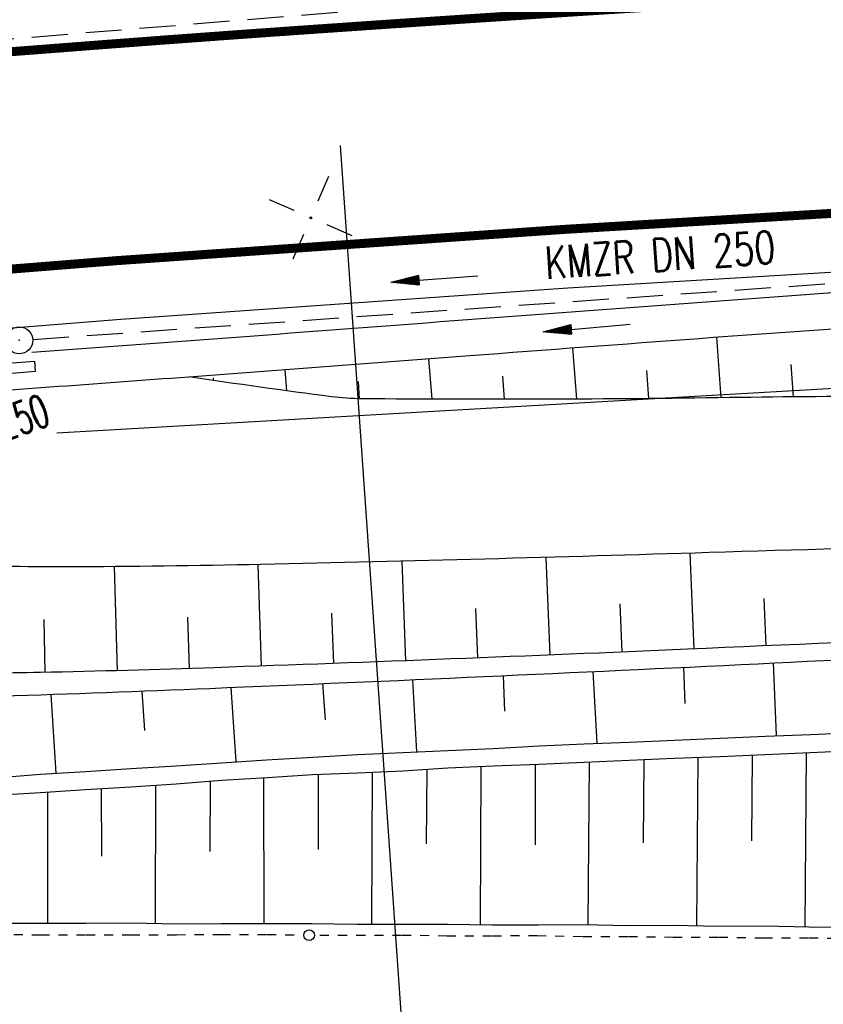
# Model space of a CAD drawing. Extents: x 0 to 1135, y 0 to 420.
# Tile 22 of 84: x 436 to 480, y 164 to 219. Entities that reach past the tile are written whole.
import ezdxf
from ezdxf.enums import TextEntityAlignment as Align

# ---------------------------------------------------------------- set-up
doc = ezdxf.new("R2010")
doc.units = 0
doc.header["$LTSCALE"] = 2
doc.header["$MEASUREMENT"] = 0
for name, pattern in [('ACAD_ISO03W100', [0.5, 0.25, -0.25]), ('AUSGEZOGEN', [0]), ('GESTRICH-X2', [1.5, 1, -0.5])]:
    doc.linetypes.add(name, pattern=pattern)
doc.layers.get('0').update_dxf_attribs({"color": 8, "linetype": 'AUSGEZOGEN'})
for name, color, linetype in [('BOESCHG', 8, 'AUSGEZOGEN'), ('Boeschung', 15, 'CONTINUOUS'), ('FBRTOP', 8, 'AUSGEZOGEN'), ('GRENZL-BAB', 7, 'AUSGEZOGEN'), ('KANAL', 200, 'GESTRICH-X2'), ('MULDE', 8, 'AUSGEZOGEN'), ('NETZ', 250, 'AUSGEZOGEN'), ('NZ', 8, 'AUSGEZOGEN'), ('PFEIL', 200, 'CONTINUOUS'), ('PFEILTOP', 8, 'AUSGEZOGEN'), ('SCHSYMBOL', 200, 'AUSGEZOGEN'), ('TEXTO', 200, 'CONTINUOUS'), ('Tiefenentwässerung', 15, 'CONTINUOUS')]:
    doc.layers.add(name, color=color, linetype=linetype)
doc.styles.add('ROMANS', font='romans.shx', dxfattribs={"width": 0.8})

# ---------------------------------------------------------------- blocks, each defined once
blk = doc.blocks.new('IKR')
at = {"color": 0}
for p, q in [((0, 1), (0, 2.5)), ((-2.5, 0), (-1, 0)), ((1, 0), (2.5, 0)), ((0, -2.5), (0, -1))]:
    blk.add_line(p, q, dxfattribs=at)
blk.add_circle((0, 0), 0.05, dxfattribs=at)
blk.add_point((0, 0), dxfattribs=at)
blk = doc.blocks.new('GST')
at = {"color": 0}
blk.add_circle((0, 0), 0.75, dxfattribs=at)
blk.add_point((0, 0), dxfattribs=at)
blk = doc.blocks.new('17')
blk.add_lwpolyline([(-0.755, -1.218), (0.748, -1.218), (0.748, -1.801), (-0.755, -1.801)], close=True)
blk.add_blockref('GST', (0, 0))
blk = doc.blocks.new('PFEIL2')
at = {"color": 0}
for p, q in [((0.88, 0.002), (-2.401, -0.012)), ((0.881, -0.271), (0.879, 0.276)), ((0.879, 0.276), (2.429, 0.009)), ((0.911, 0.27), (0.879, 0.265)), ((0.965, 0.261), (0.879, 0.246)), ((1.019, 0.252), (0.879, 0.228)), ((1.073, 0.242), (0.879, 0.209)), ((1.127, 0.233), (0.879, 0.191)), ((1.181, 0.224), (0.879, 0.172)), ((1.235, 0.214), (0.879, 0.154)), ((1.289, 0.205), (0.879, 0.135)), ((1.343, 0.196), (0.879, 0.117)), ((1.397, 0.187), (0.879, 0.098)), ((1.451, 0.177), (0.879, 0.08)), ((1.505, 0.168), (0.879, 0.061)), ((1.559, 0.159), (0.88, 0.043)), ((1.613, 0.149), (0.88, 0.024)), ((1.668, 0.14), (0.88, 0.006)), ((1.722, 0.131), (0.88, -0.013)), ((1.776, 0.121), (0.88, -0.031)), ((1.83, 0.112), (0.88, -0.05)), ((1.884, 0.103), (0.88, -0.068)), ((1.938, 0.094), (0.88, -0.087)), ((1.992, 0.084), (0.88, -0.105)), ((2.046, 0.075), (0.88, -0.124)), ((2.1, 0.066), (0.88, -0.142)), ((2.154, 0.056), (0.88, -0.161)), ((2.208, 0.047), (0.88, -0.179)), ((2.262, 0.038), (0.881, -0.198)), ((2.316, 0.029), (0.881, -0.216)), ((2.37, 0.019), (0.881, -0.235)), ((2.424, 0.01), (0.881, -0.253)), ((2.429, 0.009), (0.881, -0.271))]:
    blk.add_line(p, q, dxfattribs=at)

msp = doc.modelspace()

# ---------------------------------------------------------------- linework, layer by layer
at = {"layer": 'BOESCHG'}
for p, q in [((474.836, 198.096), (474.589, 201.461)), ((466.825, 198.021), (466.611, 200.868)), ((458.805, 198.017), (458.634, 200.262)), ((478.84, 198.144), (478.709, 199.948)), ((450.745, 198.48), (450.657, 199.659)), ((462.817, 198.01), (462.72, 199.288)), ((470.831, 198.05), (470.716, 199.608)), ((446.691, 199.057), (446.679, 199.209)), ((454.79, 198.042), (454.718, 199.001)), ((473.087, 189.476), (473.319, 184.168)), ((457.121, 189.035), (457.332, 183.513)), ((465.104, 189.244), (465.326, 183.829)), ((441.187, 188.733), (441.342, 182.963)), ((449.139, 188.847), (449.338, 183.219)), ((477.203, 186.969), (477.315, 184.341)), ((461.221, 186.402), (461.329, 183.668)), ((469.209, 186.677), (469.323, 183.996)), ((437.281, 185.795), (437.343, 182.867)), ((445.248, 185.928), (445.34, 183.081)), ((453.233, 186.15), (453.335, 183.363))]:
    msp.add_line(p, q, dxfattribs=at)
for points in [[(114.163, 211.021, 0.003251), (117.848, 210.706, 0.039202), (118.156, 210.705, 0.001578), (134.447, 212.03, 0.000869), (164.024, 214.579, 0.000039), (206.309, 218.302, -0.000103), (222.419, 219.718, -0.000322), (279.398, 224.678, -0.000247), (353.657, 231.056, -0.001445), (396.853, 234.62, -0.002266), (424.412, 236.687, -0.002037), (426.742, 236.842, -0.000071), (484.34, 240.421, -0.001602)], [(534.723, 190.944, 0.00145), (503.284, 190.298, 0.001816), (474.159, 189.508, -0.002129), (449.315, 188.851, -0.005115), (438.572, 188.722, -0.007907), (431.622, 188.82, -0.023232), (429.382, 188.991, -0.010187), (424.314, 189.722, -0.034213), (418.528, 191.088, -0.070128), (415.894, 192.329, -0.028614), (414.82, 193.125, 0.015193), (412.841, 194.675, 0.022092), (410.869, 195.995, 0.006976), (409.67, 196.7)], [(754.542, 173.172, 0.001599), (738.364, 174.291, 0.002639), (728.556, 174.886, 0.016831), (714.754, 175.185, -0.021465), (703.932, 175.52, -0.011807), (687.107, 177.164, 0.006248), (655.356, 180.625, 0.001086), (634.393, 182.599, 0.00131), (617.007, 184.152, 0.011264), (581.786, 186.407, 0.014295), (553.975, 186.764, 0.002762), (531.776, 186.292, 0.002386), (506.084, 185.48, 0.001841), (472.971, 184.154, -0.002323), (446.735, 183.129, -0.003393), (437.098, 182.862, -0.005425), (431.069, 182.802, -0.026404), (427.438, 182.997, -0.028931), (424.164, 183.54, -0.022834), (421.868, 184.17, -0.009951), (416.71, 185.956, -0.026894), (412.857, 187.617, 0.031902), (409.594, 188.985, 0.034561), (406.519, 189.817, 0.047325)], [(428.419, 181.587, 0.027747), (430.776, 181.475, 0.006116), (434.928, 181.559, 0.002194), (446.492, 181.984, 0.001893), (476.879, 183.35, -0.001976), (505.988, 184.654, -0.004119), (526.137, 185.311, -0.003018), (553.645, 185.814, -0.0129), (589.108, 185.334, -0.016407), (616.924, 183.324, -0.000184), (634.875, 181.427, 0.000162), (655.253, 179.271, 0.00008), (700.785, 174.479, 0.000977), (704.513, 174.094, 0.012564), (707.614, 173.859, 0.001917), (727.975, 172.907, 0.004246), (740.137, 172.488, -0.003572), (754.597, 172.01, -0.012737), (794.646, 169.377, -0.008712), (852.974, 163.02, -0.000174), (886.617, 158.747, -0.000196), (916.498, 154.93, -0.000844), (950, 150.578, 0.006348)]]:
    msp.add_lwpolyline(points, format="xyb", dxfattribs=at)
at = {"layer": 'BOESCHG', "flags": 128}
msp.add_lwpolyline([(662.488, 205.824, -0.018862), (650.202, 201.752, -0.051807), (645.555, 200.913, -0.002391), (624.26, 199.41, -0.004413), (612.71, 198.752, -0.001819), (574.824, 197.069, -0.006584), (564.35, 196.78, -0.013111), (539.686, 197.071, 0.00714), (494.408, 198.146, 0.005897), (475.286, 198.102, -0.005539), (454.93, 198.04, -0.029658), (453.224, 198.155, -0.006356), (445.331, 199.262)], format="xyb", dxfattribs=at)
at = {"layer": 'Boeschung', "linetype": 'Continuous'}
for points in [[(467.955, 178.938), (467.74, 182.915)], [(472.735, 183.15), (472.813, 181.15)], [(477.898, 179.378), (477.73, 183.392)], [(457.954, 178.456), (457.738, 182.463)], [(462.743, 182.686), (462.821, 180.718)], [(442.715, 181.834), (442.853, 179.649)], [(447.946, 177.925), (447.674, 182.033)], [(452.731, 182.246), (452.87, 180.229)], [(437.971, 177.288), (437.695, 181.651)], [(424.164, 175.771), (429.566, 176.595), (432.08, 176.86), (434.586, 177.017), (437.1, 177.224), (439.606, 177.382), (442.112, 177.539), (444.618, 177.696), (447.124, 177.854), (449.63, 178.011), (452.186, 178.161), (454.692, 178.318), (457.19, 178.426), (459.688, 178.534), (462.186, 178.642), (464.741, 178.792), (467.24, 178.9), (469.738, 179.008), (472.236, 179.116), (474.783, 179.216), (477.282, 179.324), (479.78, 179.432), (482.327, 179.532)], [(425.954, 175.165), (434.585, 176.056), (437.091, 176.213), (439.597, 176.37), (442.103, 176.528), (444.609, 176.685), (447.123, 176.892), (449.678, 177.042), (452.184, 177.199), (454.682, 177.307), (457.18, 177.415), (459.686, 177.572), (462.185, 177.68), (464.732, 177.781), (467.23, 177.889), (469.728, 177.997), (472.227, 178.105), (474.774, 178.205), (477.272, 178.313), (479.771, 178.421), (482.269, 178.529)], [(470.542, 178.019), (470.517, 173.415)], [(473.484, 168.841), (473.55, 178.147)], [(476.557, 178.275), (476.509, 173.523)], [(479.493, 168.744), (479.565, 178.403)], [(458.511, 177.507), (458.485, 173.37)], [(461.49, 168.886), (461.519, 177.635)], [(464.527, 177.763), (464.525, 173.307)], [(467.466, 168.889), (467.534, 177.891)], [(449.505, 168.944), (449.473, 177.024)], [(452.488, 177.201), (452.485, 173.048)], [(455.473, 168.913), (455.496, 177.329)], [(440.468, 176.434), (440.478, 172.686)], [(443.479, 168.967), (443.483, 176.612)], [(446.506, 176.838), (446.485, 172.934)], [(437.503, 168.957), (437.501, 176.249)], [(434.618, 168.962), (437.101, 168.971), (439.632, 168.972), (442.115, 168.982), (444.639, 168.934), (447.121, 168.943), (449.653, 168.944), (452.135, 168.954), (454.659, 168.906), (457.142, 168.915), (459.673, 168.916), (462.148, 168.876), (464.68, 168.878), (467.162, 168.887), (469.686, 168.839), (472.169, 168.848), (474.693, 168.8), (477.175, 168.81), (479.699, 168.762), (482.173, 168.722)]]:
    msp.add_lwpolyline(points, dxfattribs=at)
at = {"layer": 'FBRTOP', "const_width": 0.5}
for points in [[(88.009, 187.528, 0), (104.839, 188.975, 0), (166.439, 194.269, -0.000002), (228.71, 199.62, 0.000002), (290.98, 204.971, 0.000001), (321.649, 207.607, 0.000001), (340.796, 209.253, 0.000002), (353.251, 210.323, -0.000001), (365.705, 211.394, -0.000007), (378.159, 212.464, 0.000001), (390.613, 213.534, 0.000044), (401.774, 214.494, -0.000046), (412.936, 215.454, -0.000156), (413.09, 215.467, -0.00001), (415.515, 215.674, -0.001332), (425.355, 216.487, -0.000871), (440.419, 217.664, -0.001621), (451.283, 218.459, -0.001254), (465.339, 219.405, -0.001246), (477.766, 220.18, -0.001239), (490.274, 220.897, -0.001239)], [(87.666, 191.514, 0), (104.497, 192.96, 0), (166.097, 198.254, -0.000002), (228.367, 203.605, 0.000002), (290.638, 208.957, 0.000001), (321.307, 211.592, 0.000001), (340.454, 213.238, 0.000002), (352.908, 214.308, -0.000001), (365.363, 215.379, -0.000007), (377.816, 216.449, 0.000001), (390.27, 217.519, 0.000044), (401.432, 218.479, -0.000045), (412.593, 219.44, -0.000156), (412.748, 219.453, -0.00001), (415.185, 219.661, -0.001332), (425.036, 220.474, -0.00087), (440.121, 221.653, -0.001621), (451.001, 222.449, -0.001254), (465.08, 223.397, -0.001246), (477.527, 224.173, -0.001239), (490.055, 224.891, -0.001239)]]:
    msp.add_lwpolyline(points, format="xyb", dxfattribs=at)
msp.add_lwpolyline([(366.733, 199.438), (391.64, 201.578), (413.964, 203.498), (416.503, 203.715), (441.316, 205.697), (466.116, 207.43), (490.931, 208.915), (515.761, 210.154), (540.601, 211.144), (565.451, 211.887), (590.307, 212.383), (615.166, 212.63), (640.026, 212.631), (664.885, 212.382), (689.741, 211.888), (714.59, 211.144), (739.431, 210.154)], dxfattribs=at)
at = {"layer": 'FBRTOP'}
msp.add_lwpolyline([(380.042, 197.319), (391.918, 198.34), (414.243, 200.26), (416.77, 200.476), (441.558, 202.457), (466.326, 204.187), (484.6, 205.28)], dxfattribs=at)
at = {"layer": 'GRENZL-BAB'}
msp.add_line((437.999, 196.142), (494.858, 199.411), dxfattribs=at)
at = {"layer": 'KANAL'}
for p, q in [((355.876, 211.544), (464.566, 220.366)), ((436.681, 201.334), (484.714, 204.703))]:
    msp.add_line(p, q, dxfattribs=at)
at = {"layer": 'MULDE'}
for points in [[(445.331, 199.262, 0.000613), (460.894, 200.434, -0.001488), (486.335, 202.304, -0.008625), (505.081, 203.302, -0.002682), (565.414, 205.147, -0.00204), (610.106, 206.091, -0.004408), (630.793, 206.261, -0.004283), (648.705, 206.097, -0.001041), (662.488, 205.824, -0.003619)], [(436.62, 200.628, 0.00095), (460.768, 202.43, -0.001402), (484.751, 204.198, -0.008626)], [(160.535, 175.005, -0.000282), (165.009, 175.482, -0.003984), (165.325, 175.513, -0.000228), (218.684, 180.293, -0.000893), (232.29, 181.48, -0.000355), (274.395, 185.051, 0.000608), (298.959, 187.146, 0.000416), (327.555, 189.644, -0.000319), (364.841, 192.909, -0.000496), (400.336, 195.959, -0.002261), (408.131, 196.585, -0.00141), (412.623, 196.913, 0.000367), (429.877, 198.136, 0.000608), (445.331, 199.262, -0.001488)]]:
    msp.add_lwpolyline(points, format="xyb", dxfattribs=at)
at = {"layer": 'NZ'}
msp.add_line((462.968, 79.888), (453.731, 212.078), dxfattribs=at)
at = {"layer": 'Tiefenentwässerung', "linetype": 'ACAD_ISO03W100'}
for points in [[(397.979, 168.12), (399.549, 168.123), (402.039, 168.181), (404.571, 168.183), (407.053, 168.192), (409.543, 168.251), (412.075, 168.252), (414.558, 168.261), (417.089, 168.263), (419.572, 168.272), (422.104, 168.273), (424.594, 168.332), (427.076, 168.341), (429.608, 168.343), (432.091, 168.352), (434.622, 168.354), (437.097, 168.313), (439.629, 168.315), (442.111, 168.324), (444.643, 168.326), (447.125, 168.335), (449.657, 168.336), (451.389, 168.308)], [(452.589, 168.298), (454.614, 168.305), (457.146, 168.307), (459.621, 168.267), (462.152, 168.268), (464.635, 168.277), (467.159, 168.229), (469.69, 168.231), (472.165, 168.191), (474.697, 168.192), (477.171, 168.152), (479.703, 168.153), (482.178, 168.113)]]:
    msp.add_lwpolyline(points, dxfattribs=at)
at = {"layer": 'Tiefenentwässerung', "linetype": 'Continuous'}
msp.add_circle((451.989, 168.298), 0.3, dxfattribs=at)

# ---------------------------------------------------------------- block references
at = {"layer": 'NETZ', "rotation": 156.5331}
msp.add_blockref('IKR', (452.076, 208.073), dxfattribs=at)
at = {"layer": 'PFEIL', "rotation": 184.0100522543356}
msp.add_blockref('PFEIL2', (458.946, 204.685), dxfattribs=at)
at = {"layer": 'PFEILTOP', "rotation": 184.6781125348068}
msp.add_blockref('PFEIL2', (467.391, 201.963), dxfattribs=at)
at = {"layer": 'SCHSYMBOL', "rotation": 4.413152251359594}
msp.add_blockref('17', (435.918, 201.281), dxfattribs=at)

# ---------------------------------------------------------------- texts
at = {"layer": 'TEXTO', "style": 'ROMANS'}
for rotation, width, p in [(4.0101, 0.75, (471.505, 205.121)), (19.3565, 0.6, (432.917, 194.929))]:
    msp.add_text('KMZR DN 250', height=1.8, rotation=rotation, dxfattribs=dict(at, width=width)).set_placement(p, align=Align.CENTER)

doc.saveas('drawing.dxf')
